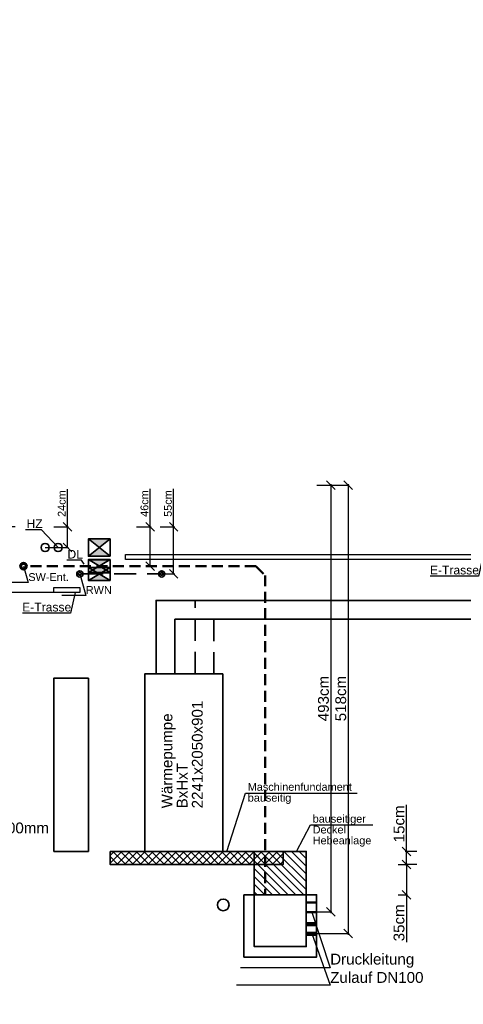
# Model space of a CAD drawing. Header units: millimetres. Extents: x -101964 to 1, y -45491 to 0.
# Tile 5 of 11: x -63046 to -57923, y -45491 to -34118. Entities that reach past the tile are written whole.
import ezdxf
from ezdxf import colors
from ezdxf.entities.mleader import LeaderData, LeaderLine
from ezdxf.math import Vec2, Vec3

# ---------------------------------------------------------------- set-up
doc = ezdxf.new("R2010")
doc.units = ezdxf.units.MM
doc.header["$LTSCALE"] = 20
doc.linetypes.add('STRICHLINIE', pattern=[19.05, 12.7, -6.35])
doc.linetypes.add('VERDECKT', pattern=[9.525, 6.35, -3.175])
doc.layers.get('DEFPOINTS').update_dxf_attribs({"color": 2})
for name, color, linetype, lineweight in [('C-Komponenten', 7, 'Continuous', 35), ('C-Komponenten-Text', 7, 'Continuous', 18), ('E-Trasse', 4, 'Continuous', 30), ('H-Geothermie-Rücklauf', 60, 'STRICHLINIE', 35), ('H-Geothermie-Vorlauf', 102, 'Continuous', 35), ('H-Heizung-Rücklauf-HT', 140, 'STRICHLINIE', 35), ('H-Heizung-Vorlauf-HT', 10, 'Continuous', 35), ('H-Komponenten', 7, 'Continuous', 35), ('H-Komponenten-Text', 7, 'Continuous', 18), ('L-Komponenten-Text', 7, 'Continuous', 18), ('L-Revisionswolke-Index A', 140, 'Continuous', 35), ('S-Druckleitung', 35, 'Continuous', 50), ('S-Komponenten', 7, 'Continuous', 35), ('S-Komponenten-Text', 7, 'Continuous', 18), ('S-Regenwassernutzung', 142, 'STRICHLINIE', 35), ('S-Schmutzwasser-Entlüftung', 36, 'VERDECKT', 50), ('S-Schmutzwasser-Grundleitung', 36, 'Continuous', 100), ('S-Schmutzwasser-Grundleitung-Rohrsohle', 7, 'Continuous', 18), ('Z-Aussparungen-Schlitze', 210, 'Continuous', 35), ('Z-Aussparungen-Schlitze-Bemassung', 7, 'Continuous', 18)]:
    doc.layers.add(name, color=color, linetype=linetype, lineweight=lineweight)
doc.styles.add('ERSTELLTER_STIL_2', font='arial.ttf')
doc.styles.get("Standard").update_dxf_attribs({"font": 'arial.ttf'})
doc.dimstyles.new('1-10 cm', dxfattribs={"dimtxt": 125, "dimasz": 25, "dimexe": 12, "dimexo": 12, "dimgap": 20, "dimtad": 1, "dimdec": 0, "dimlfac": 0.1, "dimzin": 0, "dimtxsty": 'Standard', "dimblk": 'OBLIQUE', "dimcen": 0.09, "dimdle": 12, "dimadec": 0, "dimazin": 0, "dimtfac": 1, "dimtdec": 0, "dimtofl": 0, "dimtmove": 0, "dimatfit": 3, "dimldrblk": 'OBLIQUE', "dimfxl": 1, "dimtolj": 1, "dimtzin": 0, "dimarcsym": 0})

# ---------------------------------------------------------------- blocks, each defined once
blk = doc.blocks.new('_Oblique')
at = {"color": 0, "linetype": 'ByBlock', "lineweight": -2}
blk.add_line((-0.5, -0.5), (0.5, 0.5), dxfattribs=at)
blk = doc.blocks.new('*D34')
at = {"layer": 'DEFPOINTS', "color": 0, "transparency": 16777216}
for p in [(-59613, -39495), (-59617, -44425), (-59454, -44425)]:
    blk.add_point(p, dxfattribs=at)
at = {"layer": 'Z-Aussparungen-Schlitze-Bemassung', "color": 0, "lineweight": -2, "transparency": 16777216}
for p, q in [((-59613, -39495), (-59442, -39495)), ((-59454, -39483), (-59454, -44437)), ((-59617, -44425), (-59442, -44425))]:
    blk.add_line(p, q, dxfattribs=at)
at = {"layer": 'Z-Aussparungen-Schlitze-Bemassung', "color": 0, "lineweight": -2, "transparency": 16777216, "xscale": 100, "yscale": 100, "zscale": 100}
for p, rotation in [((-59454, -39495), 90), ((-59454, -44425), 270)]:
    blk.add_blockref('_Oblique', p, dxfattribs=dict(at, rotation=rotation))
at = {"layer": 'Z-Aussparungen-Schlitze-Bemassung', "color": 0, "transparency": 16777216, "insert": (-59538, -41960), "char_height": 125, "attachment_point": 5, "rotation": 90}
blk.add_mtext('\\A1;493cm', dxfattribs=at)
blk = doc.blocks.new('*D35')
at = {"layer": 'DEFPOINTS', "color": 0, "transparency": 16777216}
for p in [(-59454, -39495), (-59617, -44675), (-59254, -44675)]:
    blk.add_point(p, dxfattribs=at)
at = {"layer": 'Z-Aussparungen-Schlitze-Bemassung', "color": 0, "lineweight": -2, "transparency": 16777216}
for p, q in [((-59454, -39495), (-59242, -39495)), ((-59254, -39483), (-59254, -44687)), ((-59617, -44675), (-59242, -44675))]:
    blk.add_line(p, q, dxfattribs=at)
at = {"layer": 'Z-Aussparungen-Schlitze-Bemassung', "color": 0, "lineweight": -2, "transparency": 16777216, "xscale": 100, "yscale": 100, "zscale": 100}
for p, rotation in [((-59254, -39495), 90), ((-59254, -44675), 270)]:
    blk.add_blockref('_Oblique', p, dxfattribs=dict(at, rotation=rotation))
at = {"layer": 'Z-Aussparungen-Schlitze-Bemassung', "color": 0, "transparency": 16777216, "insert": (-59338, -41960), "char_height": 125, "attachment_point": 5, "rotation": 90}
blk.add_mtext('\\A1;518cm', dxfattribs=at)
blk = doc.blocks.new('_None')
blk = doc.blocks.new('*D36')
at = {"layer": 'DEFPOINTS', "color": 0, "transparency": 16777216}
for p in [(-58674, -43875), (-58674, -44225), (-58581, -44225)]:
    blk.add_point(p, dxfattribs=at)
at = {"layer": 'Z-Aussparungen-Schlitze-Bemassung', "color": 0, "lineweight": -2, "transparency": 16777216}
for p, q in [((-58674, -43875), (-58569, -43875)), ((-58581, -43863), (-58581, -44225)), ((-58674, -44225), (-58569, -44225)), ((-58581, -44225), (-58581, -44774))]:
    blk.add_line(p, q, dxfattribs=at)
at = {"layer": 'Z-Aussparungen-Schlitze-Bemassung', "color": 0, "lineweight": -2, "transparency": 16777216, "xscale": 100, "yscale": 100, "zscale": 100}
for p, rotation in [((-58581, -43875), 90), ((-58581, -44225), 270)]:
    blk.add_blockref('_Oblique', p, dxfattribs=dict(at, rotation=rotation))
at = {"layer": 'Z-Aussparungen-Schlitze-Bemassung', "color": 0, "transparency": 16777216, "insert": (-58665, -44550), "char_height": 125, "attachment_point": 5, "rotation": 90}
blk.add_mtext('\\A1;35cm', dxfattribs=at)
blk = doc.blocks.new('*D37')
at = {"layer": 'DEFPOINTS', "color": 0, "transparency": 16777216}
for p in [(-58581, -43725), (-58461, -43725), (-58461, -43875)]:
    blk.add_point(p, dxfattribs=at)
at = {"layer": 'Z-Aussparungen-Schlitze-Bemassung', "color": 0, "lineweight": -2, "transparency": 16777216}
for p, q in [((-58581, -43725), (-58581, -43189)), ((-58461, -43725), (-58593, -43725)), ((-58581, -43887), (-58581, -43725)), ((-58461, -43875), (-58593, -43875))]:
    blk.add_line(p, q, dxfattribs=at)
at = {"layer": 'Z-Aussparungen-Schlitze-Bemassung', "color": 0, "lineweight": -2, "transparency": 16777216, "xscale": 100, "yscale": 100, "zscale": 100}
for p, rotation in [((-58581, -43725), 90), ((-58581, -43875), 270)]:
    blk.add_blockref('_Oblique', p, dxfattribs=dict(at, rotation=rotation))
at = {"layer": 'Z-Aussparungen-Schlitze-Bemassung', "color": 0, "transparency": 16777216, "insert": (-58665, -43407), "char_height": 125, "attachment_point": 5, "rotation": 90}
blk.add_mtext('\\A1;15cm', dxfattribs=at)
blk = doc.blocks.new('wd')
at = {"linetype": 'Continuous'}
for p, q in [((0.5, 0), (-0.5, 1)), ((0.5, 1), (-0.5, 0))]:
    blk.add_line(p, q, dxfattribs=at)
blk.add_lwpolyline([(-0.5, 0), (0.5, 0), (0.5, 1), (-0.5, 1), (-0.5, 0)], dxfattribs=at)
for points in [[(-0.5, 1), (0, 0.5), (-0.5, 0)], [(0.5, 1), (0, 0.5), (0.5, 0)]]:
    blk.add_solid(points, dxfattribs=at)
at = {"extrusion": (-1, 1.83691e-16, 4.89843e-17), "width": 1.25, "flags": 1}
for tag, p in [('SWP3', (0, 0, 0.5)), ('SWP1', (0, 0)), ('SWP2', (0, 0, -0.5))]:
    blk.add_attdef(tag, p, '', height=0.05, dxfattribs=at)
blk = doc.blocks.new('*D92')
at = {"layer": 'DEFPOINTS', "color": 0, "transparency": 16777216}
for p in [(-62652, -39975), (-62752, -40215), (-62495, -40215)]:
    blk.add_point(p, dxfattribs=at)
at = {"layer": 'Z-Aussparungen-Schlitze-Bemassung', "color": 0, "lineweight": -2, "transparency": 16777216}
for p, q in [((-62495, -39975), (-62495, -39540)), ((-62652, -39975), (-62483, -39975)), ((-62495, -40215), (-62495, -39963)), ((-62752, -40215), (-62483, -40215))]:
    blk.add_line(p, q, dxfattribs=at)
at = {"layer": 'Z-Aussparungen-Schlitze-Bemassung', "color": 0, "lineweight": -2, "transparency": 16777216, "xscale": 100, "yscale": 100, "zscale": 100}
for p, rotation in [((-62495, -39975), 90), ((-62495, -40215), 270)]:
    blk.add_blockref('_Oblique', p, dxfattribs=dict(at, rotation=rotation))
at = {"layer": 'Z-Aussparungen-Schlitze-Bemassung', "color": 0, "transparency": 16777216, "insert": (-62560, -39708), "char_height": 90, "attachment_point": 5, "rotation": 90}
blk.add_mtext('\\A1;24cm', dxfattribs=at)
blk = doc.blocks.new('*D93')
at = {"layer": 'DEFPOINTS', "color": 0, "transparency": 16777216}
for p in [(-61696, -39975), (-61588, -40430), (-61539, -40430)]:
    blk.add_point(p, dxfattribs=at)
at = {"layer": 'Z-Aussparungen-Schlitze-Bemassung', "color": 0, "lineweight": -2, "transparency": 16777216}
for p, q in [((-61539, -39975), (-61539, -39538)), ((-61696, -39975), (-61527, -39975)), ((-61539, -40430), (-61539, -39963)), ((-61588, -40430), (-61527, -40430))]:
    blk.add_line(p, q, dxfattribs=at)
at = {"layer": 'Z-Aussparungen-Schlitze-Bemassung', "color": 0, "lineweight": -2, "transparency": 16777216, "xscale": 100, "yscale": 100, "zscale": 100}
for p, rotation in [((-61539, -39975), 90), ((-61539, -40430), 270)]:
    blk.add_blockref('_Oblique', p, dxfattribs=dict(at, rotation=rotation))
at = {"layer": 'Z-Aussparungen-Schlitze-Bemassung', "color": 0, "transparency": 16777216, "insert": (-61605, -39707), "char_height": 90, "attachment_point": 5, "rotation": 90}
blk.add_mtext('\\A1;46cm', dxfattribs=at)
blk = doc.blocks.new('*D94')
at = {"layer": 'DEFPOINTS', "color": 0, "transparency": 16777216}
for p in [(-61425, -39975), (-61406, -40520), (-61268, -40520)]:
    blk.add_point(p, dxfattribs=at)
at = {"layer": 'Z-Aussparungen-Schlitze-Bemassung', "color": 0, "lineweight": -2, "transparency": 16777216}
for p, q in [((-61268, -39975), (-61268, -39539)), ((-61425, -39975), (-61256, -39975)), ((-61268, -40520), (-61268, -39963)), ((-61406, -40520), (-61256, -40520))]:
    blk.add_line(p, q, dxfattribs=at)
at = {"layer": 'Z-Aussparungen-Schlitze-Bemassung', "color": 0, "lineweight": -2, "transparency": 16777216, "xscale": 100, "yscale": 100, "zscale": 100}
for p, rotation in [((-61268, -39975), 90), ((-61268, -40520), 270)]:
    blk.add_blockref('_Oblique', p, dxfattribs=dict(at, rotation=rotation))
at = {"layer": 'Z-Aussparungen-Schlitze-Bemassung', "color": 0, "transparency": 16777216, "insert": (-61334, -39707), "char_height": 90, "attachment_point": 5, "rotation": 90}
blk.add_mtext('\\A1;55cm', dxfattribs=at)
blk = doc.blocks.new('*D95')
at = {"layer": 'DEFPOINTS', "color": 0, "transparency": 16777216}
for p in [(-63099, -39975), (-63219, -40735), (-62652, -40735)]:
    blk.add_point(p, dxfattribs=at)
at = {"layer": 'Z-Aussparungen-Schlitze-Bemassung', "color": 0, "lineweight": -2, "transparency": 16777216}
for p, q in [((-63099, -39975), (-63231, -39975)), ((-63219, -39963), (-63219, -40747)), ((-62652, -40735), (-63231, -40735))]:
    blk.add_line(p, q, dxfattribs=at)
at = {"layer": 'Z-Aussparungen-Schlitze-Bemassung', "color": 0, "lineweight": -2, "transparency": 16777216, "xscale": 100, "yscale": 100, "zscale": 100}
for p, rotation in [((-63219, -39975), 90), ((-63219, -40735), 270)]:
    blk.add_blockref('_Oblique', p, dxfattribs=dict(at, rotation=rotation))
at = {"layer": 'Z-Aussparungen-Schlitze-Bemassung', "color": 0, "transparency": 16777216, "insert": (-63285, -40349), "char_height": 90, "attachment_point": 5, "rotation": 90}
blk.add_mtext('\\A1;76cm', dxfattribs=at)

msp = doc.modelspace()

# ---------------------------------------------------------------- hatches: boundary and pattern name
at = {"layer": 'H-Komponenten', "lineweight": 9}
h = msp.add_hatch(dxfattribs=at)
h.set_pattern_fill('ANSI37', color=256, scale=20)
h.paths.add_polyline_path([(-62001.89, -43725.38), (-60001.89, -43725.38), (-60001.89, -43875.38), (-62001.89, -43875.38)])
at = {"layer": 'S-Komponenten', "lineweight": 9}
h = msp.add_hatch(dxfattribs=at)
h.set_pattern_fill('ANSI31', color=256, scale=20, angle=90)
h.paths.add_polyline_path([(-60337.04, -43725.38), (-59737.04, -43725.38), (-59737.04, -44225.38), (-60337.04, -44225.38)])

# ---------------------------------------------------------------- linework, layer by layer
at = {"layer": 'C-Komponenten'}
msp.add_lwpolyline([(-62651.89, -43725.38), (-62251.89, -43725.38), (-62251.89, -41725.38), (-62651.89, -41725.38), (-62651.89, -43725.38)], dxfattribs=at)
at = {"layer": 'E-Trasse'}
for points in [[(-42021.89, -40355.38), (-61825.76, -40355.38), (-61825.76, -40295.38), (-42021.89, -40295.38), (-42021.89, -40355.38)], [(-62651.89, -40675.38), (-62351.89, -40675.38), (-62351.89, -40735.38), (-62651.89, -40735.38), (-62651.89, -40675.38)]]:
    msp.add_lwpolyline(points, dxfattribs=at)
at = {"layer": 'H-Geothermie-Rücklauf'}
msp.add_lwpolyline([(-44077.84, -41044.38), (-60802.45, -41044.38), (-60802.45, -41675.38), (-61021.45, -41675.38), (-61021.45, -40825.38), (-44077.84, -40825.38)], dxfattribs=at)
at = {"layer": 'H-Geothermie-Vorlauf'}
msp.add_lwpolyline([(-43477.84, -41044.38), (-61252.95, -41044.38), (-61252.95, -41675.38), (-61471.95, -41675.38), (-61471.95, -40825.38), (-43477.84, -40825.38)], dxfattribs=at)
at = {"layer": 'H-Heizung-Rücklauf-HT', "linetype": 'ByBlock'}
msp.add_circle((-62751.89, -40215.38), 47.5, dxfattribs=at)
at = {"layer": 'H-Heizung-Vorlauf-HT'}
msp.add_circle((-62601.89, -40215.38), 47.5, dxfattribs=at)
at = {"layer": 'H-Komponenten'}
for points in [[(-61601.89, -43725.38), (-60700.89, -43725.38), (-60700.89, -41675.38), (-61601.89, -41675.38), (-61601.89, -43725.38)], [(-62001.89, -43725.38), (-60001.89, -43725.38), (-60001.89, -43875.38), (-62001.89, -43875.38), (-62001.89, -43725.38)]]:
    msp.add_lwpolyline(points, dxfattribs=at)
at = {"layer": 'L-Revisionswolke-Index A'}
msp.add_circle((-60695.21, -44342.88), 67.5, dxfattribs=at)
at = {"layer": 'S-Druckleitung'}
for p, q in [((-59617.04, -44315.38), (-59737.04, -44315.38)), ((-59617.04, -44425.38), (-59737.04, -44425.38))]:
    msp.add_line(p, q, dxfattribs=at)
at = {"layer": 'S-Komponenten'}
for points in [[(-60337.04, -43725.38), (-59737.04, -43725.38), (-59737.04, -44225.38), (-60337.04, -44225.38)], [(-60457.04, -44225.38), (-59617.04, -44225.38), (-59617.04, -44945.38), (-60457.04, -44945.38)], [(-60337.04, -44225.38), (-59737.04, -44225.38), (-59737.04, -44825.38), (-60337.04, -44825.38)]]:
    msp.add_lwpolyline(points, close=True, dxfattribs=at)
at = {"layer": 'S-Regenwassernutzung'}
msp.add_line((-62335.89, -40520.38), (-61421.89, -40520.38), dxfattribs=at)
at = {"layer": 'S-Regenwassernutzung', "color": 0, "linetype": 'ByBlock'}
for centre in [(-62351.89, -40520.38), (-61405.89, -40520.38)]:
    msp.add_circle(centre, 36, dxfattribs=at)
at = {"layer": 'S-Regenwassernutzung'}
for centre in [(-62351.89, -40520.38), (-61405.89, -40520.38)]:
    msp.add_circle(centre, 16, dxfattribs=at)
at = {"layer": 'S-Schmutzwasser-Entlüftung'}
for p, q in [((-60318.96, -40430.38), (-62973.89, -40430.38)), ((-60318.96, -40430.38), (-60212.89, -40536.45)), ((-60212.89, -40536.45), (-60212.89, -44225.38))]:
    msp.add_line(p, q, dxfattribs=at)
at = {"layer": 'S-Schmutzwasser-Entlüftung', "color": 0, "linetype": 'ByBlock'}
msp.add_circle((-63001.89, -40430.38), 38, dxfattribs=at)
at = {"layer": 'S-Schmutzwasser-Entlüftung', "linetype": 'ByBlock'}
msp.add_circle((-63001.89, -40430.38), 28, dxfattribs=at)
at = {"layer": 'S-Schmutzwasser-Grundleitung'}
for p, q in [((-59617.04, -44565.38), (-59737.04, -44565.38)), ((-59617.04, -44675.38), (-59737.04, -44675.38))]:
    msp.add_line(p, q, dxfattribs=at)
at = {"layer": 'Z-Aussparungen-Schlitze'}
msp.add_lwpolyline([(-62251.89, -40356.98), (-62001.89, -40356.98), (-62001.89, -40506.98), (-62251.89, -40506.98)], close=True, dxfattribs=at)

# ---------------------------------------------------------------- block references
at = {"layer": 'Z-Aussparungen-Schlitze', "yscale": 250, "zscale": 400, "rotation": 90}
for p, xscale in [((-62001.89, -40215.38), 200), ((-62001.89, -40430.38), 150), ((-62001.89, -40520.38), 150)]:
    msp.add_blockref('wd', p, dxfattribs=dict(at, xscale=xscale))

# ---------------------------------------------------------------- dimensions: what is measured, and where the dimension line sits
at = {"layer": 'Z-Aussparungen-Schlitze-Bemassung'}
for base, p1, p2, override, picture, middle in [((-59454.24, -44425.38), (-59613.49, -39495.38), (-59617.04, -44425.38), {"dimasz": 100, "dimexo": 0, "dimpost": 'cm'}, '*D34', (-59454.24, -41960.38)), ((-59254.42, -44675.38), (-59454.24, -39495.38), (-59617.04, -44675.38), {"dimasz": 100, "dimexo": 0, "dimpost": 'cm'}, '*D35', (-59254.42, -41960.38)), ((-62494.54, -40215.38), (-62651.7, -39975.38), (-62751.89, -40215.38), {"dimtxt": 90, "dimasz": 100, "dimexo": 0, "dimpost": 'cm'}, '*D92', (-62494.54, -39707.55)), ((-61538.82955186, -40430.38093779), (-61695.99392894, -39975.38093779), (-61587.58334309, -40430.38093779), {"dimtxt": 90, "dimasz": 100, "dimexo": 0, "dimpost": 'cm'}, '*D93', (-61538.82955186, -39706.50644938)), ((-61267.89260286, -40520.38093779), (-61425.05697994, -39975.38093779), (-61405.89226925, -40520.38093779), {"dimtxt": 90, "dimasz": 100, "dimexo": 0, "dimpost": 'cm'}, '*D94', (-61267.89260286, -39706.50644938)), ((-63218.64, -40735.38), (-63098.64, -39975.38), (-62651.89, -40735.38), {"dimtxt": 90, "dimasz": 100, "dimexo": 0, "dimpost": 'cm'}, '*D95', (-63218.64, -40349.38))]:
    dim = msp.add_linear_dim(base=base, p1=p1, p2=p2, angle=270, dimstyle='1-10 cm', override=override, dxfattribs=at)
    dim.commit()
    dim.dimension.update_dxf_attribs({"geometry": picture, "text_midpoint": middle, "dimtype": 160})
for base, p1, p2, picture, middle in [((-58581.06, -43725.38), (-58461.06, -43875.38), (-58461.06, -43725.38), '*D37', (-58664.88, -43407.01)), ((-58581.06, -44225.38), (-58673.94, -43875.38), (-58673.94, -44225.38), '*D36', (-58664.93, -44549.59))]:
    dim = msp.add_linear_dim(base=base, p1=p1, p2=p2, angle=90, dimstyle='1-10 cm', override={"dimasz": 100, "dimexo": 0, "dimpost": 'cm'}, dxfattribs=at)
    dim.commit()
    dim.dimension.update_dxf_attribs({"geometry": picture, "text_midpoint": middle})

# ---------------------------------------------------------------- leaders
at = {"layer": 'C-Komponenten-Text'}
ml = msp.add_multileader_mtext('Standard', dxfattribs=at)
ml.set_content('MSR-Schrank\\PBxHxT\\P1600x2000x400mm', color=256)
ml.set_leader_properties()
ml.set_arrow_properties(name='NONE')
ml.build(insert=Vec2(0, 0))
ml.multileader.update_dxf_attribs({"text_left_attachment_type": 6, "text_right_attachment_type": 6, "dogleg_length": 0, "arrow_head_size": 0})
ctx = ml.context
ctx.base_point, ctx.char_height, ctx.arrow_head_size, ctx.landing_gap_size, ctx.plane_origin = Vec3(-64241.13, -43191.24), 125, 0, 0, Vec3(-63598.58, -40481.97)
ctx.left_attachment, ctx.right_attachment = 6, 6
notes = []
notes.append((ctx, [(0, (0, 0, 0), (0, 0), (1, 0), 1, [])]))
ctx.mtext.insert, ctx.mtext.line_spacing_factor, ctx.mtext.flow_direction = Vec3(-64241.13, -43041.24), 0.84, 5
at = {"layer": 'E-Trasse', "lineweight": 9}
ml = msp.add_multileader_mtext('Standard', dxfattribs=at)
ml.set_content('E-Trasse', color=256)
ml.set_leader_properties()
ml.set_arrow_properties(name='NONE')
ml.build(insert=Vec2(0, 0))
ml.multileader.update_dxf_attribs({"text_left_attachment_type": 6, "text_right_attachment_type": 6, "dogleg_length": 0, "arrow_head_size": 0})
ctx = ml.context
ctx.base_point, ctx.char_height, ctx.arrow_head_size, ctx.landing_gap_size, ctx.plane_origin = Vec3(-58318.93, -40545.84), 100, 0, 10, Vec3(-58284.29, -40812.4)
ctx.left_attachment, ctx.right_attachment = 6, 6
notes.append((ctx, [(1, (1, 1, 0), (-57749.14, -40545.84), (-1, 0), 0, [(0, [(-57706.16, -40355.38)], 0, [])])]))
ctx.mtext.insert, ctx.mtext.width, ctx.mtext.line_spacing_factor, ctx.mtext.line_spacing_style, ctx.mtext.flow_direction = Vec3(-58308.93, -40425.84), 2554.4454, 0.87, 2, 5
ml = msp.add_multileader_mtext('Standard', dxfattribs=at)
ml.set_content('E-Trasse', color=256)
ml.set_leader_properties()
ml.set_arrow_properties(name='NONE')
ml.build(insert=Vec2(0, 0))
ml.multileader.update_dxf_attribs({"text_left_attachment_type": 6, "text_right_attachment_type": 6, "dogleg_length": 0, "arrow_head_size": 0})
ctx = ml.context
ctx.base_point, ctx.char_height, ctx.arrow_head_size, ctx.landing_gap_size, ctx.plane_origin = Vec3(-63027.14, -40973.77), 100, 0, 10, Vec3(-62992.49, -41240.32)
ctx.left_attachment, ctx.right_attachment = 6, 6
notes.append((ctx, [(1, (1, 1, 0), (-62457.34, -40973.77), (-1, 0), 0, [(0, [(-62403.55, -40735.38)], 0, [])])]))
ctx.mtext.insert, ctx.mtext.width, ctx.mtext.line_spacing_factor, ctx.mtext.line_spacing_style, ctx.mtext.flow_direction = Vec3(-63017.14, -40853.77), 2554.4454, 0.87, 2, 5
at = {"layer": 'H-Komponenten-Text'}
ml = msp.add_multileader_mtext('Standard', dxfattribs=at)
ml.set_content('Wärmepumpe\\PBxHxT\\P2241x2050x901', color=256)
ml.set_leader_properties()
ml.set_arrow_properties(name='NONE')
ml.build(insert=Vec2(0, 0))
ml.multileader.update_dxf_attribs({"text_left_attachment_type": 6, "text_right_attachment_type": 6, "dogleg_length": 0, "arrow_head_size": 0})
ctx = ml.context
ctx.base_point, ctx.char_height, ctx.arrow_head_size, ctx.landing_gap_size, ctx.plane_origin, ctx.plane_x_axis, ctx.plane_y_axis = Vec3(-61257.91, -43227.59), 125, 0, 0, Vec3(-63967.17, -42585.04), Vec3(0, 1), Vec3(-1, 0)
ctx.left_attachment, ctx.right_attachment = 6, 6
notes.append((ctx, [(0, (0, 0, 0), (0, 0), (1, 0), 1, [])]))
ctx.mtext.insert, ctx.mtext.text_direction, ctx.mtext.rotation, ctx.mtext.width, ctx.mtext.line_spacing_factor, ctx.mtext.flow_direction = Vec3(-61407.91, -43227.59), Vec3(0, 1), 1.57079633, 1087.2271, 0.84, 5
ml = msp.add_multileader_mtext('Standard', dxfattribs=at)
ml.set_content('HZ', color=256, style='ERSTELLTER_STIL_2')
ml.set_leader_properties()
ml.set_arrow_properties(name='NONE')
ml.build(insert=Vec2(0, 0))
ml.multileader.update_dxf_attribs({"text_left_attachment_type": 6, "text_right_attachment_type": 6, "dogleg_length": 0, "arrow_head_size": 0})
ctx = ml.context
ctx.base_point, ctx.char_height, ctx.arrow_head_size, ctx.landing_gap_size, ctx.plane_origin = Vec3(-62966.94, -40009.13), 100, 0, 0, Vec3(9338886.96, -4983652.89)
ctx.left_attachment, ctx.right_attachment = 6, 6
notes.append((ctx, [(1, (1, 1, 0), (-62795.39, -40009.13), (-1, 0), 0, [(1, [(-62751.89, -40215.38), (-62601.89, -40215.38)], 0, [])])]))
ctx.mtext.insert, ctx.mtext.line_spacing_factor, ctx.mtext.flow_direction = Vec3(-62966.94, -39889.13), 0.96, 5
ml = msp.add_multileader_mtext('Standard', dxfattribs=at)
ml.set_content('Maschinenfundament\\Pbauseitig', color=256)
ml.set_leader_properties()
ml.set_arrow_properties(name='NONE')
ml.build(insert=Vec2(0, 0))
ml.multileader.update_dxf_attribs({"text_left_attachment_type": 6, "text_right_attachment_type": 6, "dogleg_length": 0, "arrow_head_size": 0})
ctx = ml.context
ctx.base_point, ctx.char_height, ctx.arrow_head_size, ctx.landing_gap_size, ctx.plane_origin = Vec3(-60437.78, -43051.36), 90, 0, 25, Vec3(-53996.96, -40505.74)
ctx.left_attachment, ctx.right_attachment = 6, 6
notes.append((ctx, [(1, (1, 1, 0), (-60437.78, -43051.36), (1, 0), 0, [(0, [(-60655.16, -43725.38)], 0, [])])]))
ctx.mtext.insert, ctx.mtext.line_spacing_factor, ctx.mtext.flow_direction = Vec3(-60412.78, -42934.9), 0.833333, 5
ml = msp.add_multileader_mtext('Standard', dxfattribs=at)
ml.set_content('bauseitiger\\PDeckel\\PHebeanlage', color=256)
ml.set_leader_properties()
ml.set_arrow_properties(name='NONE')
ml.build(insert=Vec2(0, 0))
ml.multileader.update_dxf_attribs({"text_left_attachment_type": 6, "text_right_attachment_type": 6, "dogleg_length": 0, "arrow_head_size": 0})
ctx = ml.context
ctx.base_point, ctx.char_height, ctx.arrow_head_size, ctx.landing_gap_size, ctx.plane_origin = Vec3(-59687.95, -43419.6), 90, 0, 25, Vec3(-53426.86, -40934.01)
ctx.left_attachment, ctx.right_attachment = 6, 6
notes.append((ctx, [(1, (1, 1, 0), (-59687.95, -43419.6), (1, 0), 0, [(0, [(-59849.02, -43725.17)], 0, [])])]))
ctx.mtext.insert, ctx.mtext.line_spacing_factor, ctx.mtext.flow_direction = Vec3(-59662.95, -43303.14), 0.833333, 5
at = {"layer": 'L-Komponenten-Text'}
ml = msp.add_multileader_mtext('Standard', dxfattribs=at)
ml.set_content('Lüftungsgerät\\PLxBxH\\P4576x1627x1594mm\\P~7000m³/h; ~1500kg', color=256, style='ERSTELLTER_STIL_2')
ml.set_leader_properties()
ml.set_arrow_properties(name='NONE')
ml.build(insert=Vec2(0, 0))
ml.multileader.update_dxf_attribs({"text_left_attachment_type": 6, "text_right_attachment_type": 6, "dogleg_length": 0, "arrow_head_size": 0})
ctx = ml.context
ctx.base_point, ctx.char_height, ctx.arrow_head_size, ctx.landing_gap_size, ctx.plane_origin = Vec3(-167667.27, -42678.66), 150, 0, 100000, Vec3(128641.48, -3080120.47)
ctx.left_attachment, ctx.right_attachment = 6, 6
notes.append((ctx, [(0, (0, 0, 0), (0, 0), (1, 0), 1, [])]))
ctx.mtext.insert, ctx.mtext.line_spacing_factor, ctx.mtext.flow_direction = Vec3(-67667.27, -42419.86), 0.864, 5
ml = msp.add_multileader_mtext('Standard', dxfattribs=at)
ml.set_content('ABL-Kanal OK= -25cm UKRD\\PZUL-Kanal OK= -80cm UKRD', color=256)
ml.set_leader_properties()
ml.set_arrow_properties(name='NONE')
ml.build(insert=Vec2(0, 0))
ml.multileader.update_dxf_attribs({"text_left_attachment_type": 6, "text_right_attachment_type": 6, "dogleg_length": 0, "arrow_head_size": 0})
ctx = ml.context
ctx.base_point, ctx.char_height, ctx.arrow_head_size, ctx.landing_gap_size, ctx.plane_origin = Vec3(-68028.57, -41412.61), 125, 0, 100, Vec3(-67059.91, -44280.17)
ctx.left_attachment, ctx.right_attachment = 6, 6
notes.append((ctx, [(0, (0, 0, 0), (0, 0), (1, 0), 1, [])]))
ctx.mtext.insert, ctx.mtext.line_spacing_factor, ctx.mtext.flow_direction = Vec3(-67928.57, -41262.61), 0.864, 5
at = {"layer": 'S-Komponenten-Text'}
ml = msp.add_multileader_mtext('Standard', dxfattribs=at)
ml.set_content('DL', color=256, style='ERSTELLTER_STIL_2')
ml.set_leader_properties()
ml.set_arrow_properties(name='NONE')
ml.build(insert=Vec2(0, 0))
ml.multileader.update_dxf_attribs({"text_left_attachment_type": 6, "text_right_attachment_type": 6, "dogleg_length": 0, "arrow_head_size": 0})
ctx = ml.context
ctx.base_point, ctx.char_height, ctx.arrow_head_size, ctx.landing_gap_size, ctx.plane_origin = Vec3(-62494.34, -40362.16), 100, 0, 0, Vec3(9341913.09, -4984723.33)
ctx.left_attachment, ctx.right_attachment = 6, 6
notes.append((ctx, [(1, (1, 1, 0), (-62331.52, -40362.16), (-1, 0), 0, [(0, [(-62301.13, -40406.55)], 0, [])])]))
ctx.mtext.insert, ctx.mtext.line_spacing_factor, ctx.mtext.flow_direction = Vec3(-62494.34, -40242.16), 0.96, 5
ml = msp.add_multileader_mtext('Standard', dxfattribs=at)
ml.set_content('SW-Ent.', color=256, style='ERSTELLTER_STIL_2')
ml.set_leader_properties()
ml.set_arrow_properties(name='NONE')
ml.build(insert=Vec2(0, 0))
ml.multileader.update_dxf_attribs({"text_left_attachment_type": 6, "text_right_attachment_type": 6, "dogleg_length": 0, "arrow_head_size": 0})
ctx = ml.context
ctx.base_point, ctx.char_height, ctx.arrow_head_size, ctx.landing_gap_size, ctx.plane_origin = Vec3(-62946.44, -40619.34), 90, 0, 0, Vec3(9340063, -4984254.04)
ctx.left_attachment, ctx.right_attachment = 6, 6
notes.append((ctx, [(0, (1, 1, 0), (-62946.44, -40619.34), (1, 0), 0, [(0, [(-63001.89, -40430.38)], 0, [])])]))
ctx.mtext.insert, ctx.mtext.line_spacing_factor, ctx.mtext.flow_direction = Vec3(-62946.44, -40511.34), 0.96, 5
ml = msp.add_multileader_mtext('Standard', dxfattribs=at)
ml.set_content('RWN', color=256, style='ERSTELLTER_STIL_2')
ml.set_leader_properties()
ml.set_arrow_properties(name='NONE')
ml.build(insert=Vec2(0, 0))
ml.multileader.update_dxf_attribs({"text_left_attachment_type": 6, "text_right_attachment_type": 6, "dogleg_length": 0, "arrow_head_size": 0})
ctx = ml.context
ctx.base_point, ctx.char_height, ctx.arrow_head_size, ctx.landing_gap_size, ctx.plane_origin = Vec3(-62282.52, -40768.28), 90, 0, 0, Vec3(9340259.16, -4984409.51)
ctx.left_attachment, ctx.right_attachment = 6, 6
notes.append((ctx, [(0, (1, 1, 0), (-62282.52, -40768.28), (1, 0), 0, [(0, [(-62351.89, -40520.38)], 0, [])])]))
ctx.mtext.insert, ctx.mtext.line_spacing_factor, ctx.mtext.flow_direction = Vec3(-62282.52, -40660.28), 0.96, 5
at = {"layer": 'S-Schmutzwasser-Grundleitung-Rohrsohle'}
ml = msp.add_multileader_mtext('Standard', dxfattribs=at)
ml.set_content('Druckleitung', color=256)
ml.set_leader_properties()
ml.set_arrow_properties(name='NONE')
ml.build(insert=Vec2(0, 0))
ml.multileader.update_dxf_attribs({"text_left_attachment_type": 6, "text_right_attachment_type": 6, "dogleg_length": 0, "arrow_head_size": 0})
ctx = ml.context
ctx.base_point, ctx.char_height, ctx.arrow_head_size, ctx.landing_gap_size, ctx.plane_origin = Vec3(-59460.58, -45068.47), 125, 0, 0, Vec3(-62925.11, -46141.37)
ctx.left_attachment, ctx.right_attachment = 6, 6
notes.append((ctx, [(0, (1, 1, 0), (-59460.58, -45068.47), (1, 0), 0, [(0, [(-59671.14, -44425.38)], 0, [])])]))
ctx.mtext.insert, ctx.mtext.line_spacing_style, ctx.mtext.flow_direction = Vec3(-59460.58, -44906.72), 2, 5
ml = msp.add_multileader_mtext('Standard', dxfattribs=at)
ml.set_content('Zulauf DN100', color=256)
ml.set_leader_properties()
ml.set_arrow_properties(name='NONE')
ml.build(insert=Vec2(0, 0))
ml.multileader.update_dxf_attribs({"text_left_attachment_type": 6, "text_right_attachment_type": 6, "dogleg_length": 0, "arrow_head_size": 0})
ctx = ml.context
ctx.base_point, ctx.char_height, ctx.arrow_head_size, ctx.landing_gap_size, ctx.plane_origin = Vec3(-59460.58, -45268.47), 125, 0, 0, Vec3(-62925.11, -46341.37)
ctx.left_attachment, ctx.right_attachment = 6, 6
notes.append((ctx, [(0, (1, 1, 0), (-59460.58, -45268.47), (1, 0), 0, [(0, [(-59671.14, -44672.91)], 0, [])])]))
ctx.mtext.insert, ctx.mtext.line_spacing_style, ctx.mtext.flow_direction = Vec3(-59460.58, -45118.47), 2, 5
for ctx, leaders in notes:
    for number, flags, end, landing, length, lines in leaders:
        leader = LeaderData()
        leader.index, (leader.has_last_leader_line, leader.has_dogleg_vector, leader.attachment_direction) = number, flags
        leader.last_leader_point, leader.dogleg_vector, leader.dogleg_length = Vec3(end), Vec3(landing), length
        for number, points, colour, breaks in lines:
            line = LeaderLine()
            line.index, line.vertices, line.color, line.breaks = number, Vec3.list(points), colors.encode_raw_color(colour), breaks
            leader.lines.append(line)
        ctx.leaders.append(leader)

doc.saveas('drawing.dxf')
